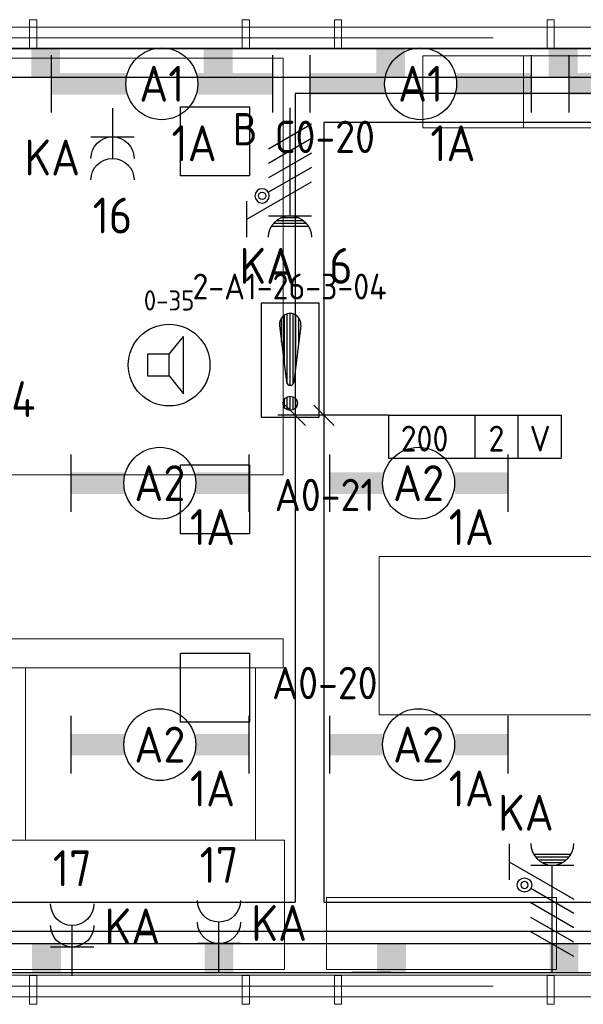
# Model space of a CAD drawing. Header units: millimetres. Extents: x -39149 to 267781, y -2340 to 58540.
# Tile 75 of 244: x 1718 to 5638, y 36173 to 43027. Entities that reach past the tile are written whole.
import ezdxf
from ezdxf.enums import TextEntityAlignment as Align

# ---------------------------------------------------------------- set-up
doc = ezdxf.new("R2010")
doc.units = ezdxf.units.MM
doc.header["$LTSCALE"] = 100
doc.header["$MEASUREMENT"] = 0
for name, pattern in [('B0605', [141, 70, -35, 1, -35]), ('B0701', [46.823999, 31.199999, -15.624]), ('E_GOOT2', [2000, 1000, 1000])]:
    doc.linetypes.add(name, pattern=pattern)
for name, color, linetype in [('00  Bestaand', 7, 'Continuous'), ('000025--bestaand', 9, 'Continuous'), ('82 Interieur', 7, 'Continuous'), ('A Stramien', 7, 'Continuous'), ('AL$1A---_ALGEMEEN', 8, 'Continuous'), ('AL$1A---_ALGEMEEN--bestaand', 9, 'Continuous'), ('EL6131--_KG', 3, 'Continuous'), ('EL6221--_KRACHT_400', 3, 'Continuous'), ('EL6222--_KRACHT_230', 3, 'Continuous'), ('EL6311--_LICHT_BINNEN', 3, 'Continuous'), ('EL6421--_GELUID', 3, 'Continuous'), ('EL6441--_DATACOM', 3, 'Continuous'), ('EL6511--_BRANDMELD', 3, 'Continuous'), ('EL6521--bestaand', 7, 'Continuous'), ('EM6131--bestaand', 7, 'Continuous'), ('handhaven - AL$1A---_ALGEMEEN', 8, 'Continuous')]:
    doc.layers.add(name, color=color, linetype=linetype)
doc.styles.add('buro-012', font='isocp.shx', dxfattribs={"height": 120})
doc.styles.add('BURO-018', font='isocp.shx', dxfattribs={"height": 180})
doc.styles.add('BURO-025', font='isocp.shx', dxfattribs={"height": 250})
doc.styles.add('GENERATED_STYLE_3', font='swiss.ttf', dxfattribs={"width": 0.96})
doc.styles.add('ISO25', font='ISO', dxfattribs={"height": 225})
doc.styles.add('STABICAD-012', font='ISOCP.SHX', dxfattribs={"height": 1.2})
doc.styles.add('STABICAD-018', font='ISOCP.SHX', dxfattribs={"height": 1.8})

# ---------------------------------------------------------------- blocks, each defined once
blk = doc.blocks.new('Wall_54_7', base_point=(68411.5, 42900))
at = {"layer": '00  Bestaand', "color": 8, "linetype": 'Continuous', "lineweight": 0}
for p, q in [((6999.3, 42975), (223.6, 42975)), ((223.6, 42825), (6999.3, 42825))]:
    blk.add_line(p, q, dxfattribs=at)
blk = doc.blocks.new('Wall_55_7', base_point=(11.5, 36300))
at = {"layer": '00  Bestaand', "color": 8, "linetype": 'Continuous', "lineweight": 0}
for p, q in [((7161.5, 36375), (223.6, 36375)), ((223.6, 36225), (6900, 36225)), ((7000, 36225), (7161.5, 36225))]:
    blk.add_line(p, q, dxfattribs=at)
blk = doc.blocks.new('Wall_187_7', base_point=(1836.5, 42826.8))
at = {"layer": '00  Bestaand', "color": 8, "linetype": 'Continuous', "lineweight": 0}
for p, q in [((1836.5, 43026.8), (1786.5, 43026.8)), ((1786.5, 43026.8), (1786.5, 42826.8)), ((1836.5, 42826.8), (1836.5, 43026.8)), ((1786.5, 42826.8), (1836.5, 42826.8))]:
    blk.add_line(p, q, dxfattribs=at)
blk = doc.blocks.new('Wall_188_7', base_point=(3316.5, 42826.8))
at = {"layer": '00  Bestaand', "color": 8, "linetype": 'Continuous', "lineweight": 0}
for p, q in [((3316.5, 43026.8), (3266.5, 43026.8)), ((3266.5, 43026.8), (3266.5, 42826.8)), ((3316.5, 42826.8), (3316.5, 43026.8)), ((3266.5, 42826.8), (3316.5, 42826.8))]:
    blk.add_line(p, q, dxfattribs=at)
blk = doc.blocks.new('Wall_190_7', base_point=(5386.5, 42826.8))
at = {"layer": '00  Bestaand', "color": 8, "linetype": 'Continuous', "lineweight": 0}
for p, q in [((5436.5, 43026.8), (5386.5, 43026.8)), ((5386.5, 43026.8), (5386.5, 42826.8)), ((5436.5, 42826.8), (5436.5, 43026.8)), ((5386.5, 42826.8), (5436.5, 42826.8))]:
    blk.add_line(p, q, dxfattribs=at)
blk = doc.blocks.new('Wall_191_7', base_point=(3906.5, 42826.8))
at = {"layer": '00  Bestaand', "color": 8, "linetype": 'Continuous', "lineweight": 0}
for p, q in [((3956.5, 43026.8), (3906.5, 43026.8)), ((3906.5, 43026.8), (3906.5, 42826.8)), ((3956.5, 42826.8), (3956.5, 43026.8)), ((3906.5, 42826.8), (3956.5, 42826.8))]:
    blk.add_line(p, q, dxfattribs=at)
blk = doc.blocks.new('Wall_211_7', base_point=(1836.5, 36373.2))
at = {"layer": '00  Bestaand', "color": 8, "linetype": 'Continuous', "lineweight": 0}
for p, q in [((1836.5, 36373.2), (1786.5, 36373.2)), ((1786.5, 36373.2), (1786.5, 36173.2)), ((1836.5, 36173.2), (1836.5, 36373.2)), ((1786.5, 36173.2), (1836.5, 36173.2))]:
    blk.add_line(p, q, dxfattribs=at)
blk = doc.blocks.new('Wall_212_7', base_point=(3316.5, 36373.2))
at = {"layer": '00  Bestaand', "color": 8, "linetype": 'Continuous', "lineweight": 0}
for p, q in [((3316.5, 36373.2), (3266.5, 36373.2)), ((3266.5, 36373.2), (3266.5, 36173.2)), ((3316.5, 36173.2), (3316.5, 36373.2)), ((3266.5, 36173.2), (3316.5, 36173.2))]:
    blk.add_line(p, q, dxfattribs=at)
blk = doc.blocks.new('Wall_214_7', base_point=(5386.5, 36373.2))
at = {"layer": '00  Bestaand', "color": 8, "linetype": 'Continuous', "lineweight": 0}
for p, q in [((5436.5, 36373.2), (5386.5, 36373.2)), ((5386.5, 36373.2), (5386.5, 36173.2)), ((5436.5, 36173.2), (5436.5, 36373.2)), ((5386.5, 36173.2), (5436.5, 36173.2))]:
    blk.add_line(p, q, dxfattribs=at)
blk = doc.blocks.new('Wall_215_7', base_point=(3906.5, 36373.2))
at = {"layer": '00  Bestaand', "color": 8, "linetype": 'Continuous', "lineweight": 0}
for p, q in [((3956.5, 36373.2), (3906.5, 36373.2)), ((3906.5, 36373.2), (3906.5, 36173.2)), ((3956.5, 36173.2), (3956.5, 36373.2)), ((3906.5, 36173.2), (3956.5, 36173.2))]:
    blk.add_line(p, q, dxfattribs=at)
blk = doc.blocks.new('Standard grid marker')
at = {"layer": 'A Stramien', "color": 8, "linetype": 'B0605', "lineweight": 0}
blk.add_line((4000, 0), (72400, 0), dxfattribs=at)
at = {"layer": 'A Stramien', "color": 4, "lineweight": 0, "style": 'GENERATED_STYLE_3'}
blk.add_attdef('AC_MARKERTEXT_1', text='', height=100, dxfattribs=at).set_placement((-139.2, -80), align=Align.BOTTOM_LEFT)
blk = doc.blocks.new('Standard grid marker_2')
at = {"layer": 'A Stramien', "color": 8, "linetype": 'B0605', "lineweight": 0}
blk.add_line((4000, 0), (72400, 0), dxfattribs=at)
at = {"layer": 'A Stramien', "color": 4, "lineweight": 0, "style": 'GENERATED_STYLE_3'}
blk.add_attdef('AC_MARKERTEXT_1', text='', height=100, dxfattribs=at).set_placement((-139.2, -80), align=Align.BOTTOM_LEFT)
blk = doc.blocks.new('*U1852')
at = {"layer": 'handhaven - AL$1A---_ALGEMEEN', "color": 0, "linetype": 'Continuous'}
for p, q in [((-6.2, 2), (-6.2, -2)), ((6.2, 2), (6.2, -2))]:
    blk.add_line(p, q, dxfattribs=at)
blk.add_circle((0, 0), 2.5, dxfattribs=at)
for points in [[(-2.5, 0.75), (-6.2, 0.75), (-2.5, -0.75), (-6.2, -0.75)], [(2.5, 0.75), (6.2, 0.75), (2.5, -0.75), (6.2, -0.75)]]:
    blk.add_solid(points, dxfattribs=at)
at = {"layer": 'handhaven - AL$1A---_ALGEMEEN', "color": 0, "linetype": 'Continuous', "style": 'BURO-018'}
for tag, p in [('CIRCUIT', (0, 5)), ('PANEL', (0, 5)), ('SUBCIRCUIT', (4.5, 5)), ('LIGHTFIXTURECODE', (0, 0)), ('SWITCHCODE', (4.5, -3))]:
    blk.add_attdef(tag, text='', height=1.8, dxfattribs=at).set_placement(p, align=Align.MIDDLE)
blk = doc.blocks.new('*U1853')
at = {"layer": 'handhaven - AL$1A---_ALGEMEEN', "color": 0, "linetype": 'Continuous'}
for p, q in [((-6.2, 2), (-6.2, -2)), ((6.2, 2), (6.2, -2))]:
    blk.add_line(p, q, dxfattribs=at)
blk.add_circle((0, 0), 2.5, dxfattribs=at)
for points in [[(-2.5, 0.75), (-6.2, 0.75), (-2.5, -0.75), (-6.2, -0.75)], [(2.5, 0.75), (6.2, 0.75), (2.5, -0.75), (6.2, -0.75)]]:
    blk.add_solid(points, dxfattribs=at)
at = {"layer": 'handhaven - AL$1A---_ALGEMEEN', "color": 0, "linetype": 'Continuous', "style": 'BURO-018'}
for tag, p in [('CIRCUIT', (0, 5)), ('PANEL', (0, 5)), ('SUBCIRCUIT', (4.5, 5)), ('LIGHTFIXTURECODE', (0, 0)), ('SWITCHCODE', (4.5, -3))]:
    blk.add_attdef(tag, text='', height=1.8, dxfattribs=at).set_placement(p, align=Align.MIDDLE)
blk = doc.blocks.new('*U1863')
at = {"layer": 'handhaven - AL$1A---_ALGEMEEN', "color": 0, "linetype": 'Continuous'}
for p, q in [((-6.2, 2), (-6.2, -2)), ((6.2, 2), (6.2, -2))]:
    blk.add_line(p, q, dxfattribs=at)
blk.add_circle((0, 0), 2.5, dxfattribs=at)
for points in [[(-2.5, 0.75), (-6.2, 0.75), (-2.5, -0.75), (-6.2, -0.75)], [(2.5, 0.75), (6.2, 0.75), (2.5, -0.75), (6.2, -0.75)]]:
    blk.add_solid(points, dxfattribs=at)
at = {"layer": 'handhaven - AL$1A---_ALGEMEEN', "color": 0, "linetype": 'Continuous', "style": 'BURO-018'}
for tag, p in [('CIRCUIT', (0, 5)), ('PANEL', (0, 5)), ('SUBCIRCUIT', (4.5, 5)), ('LIGHTFIXTURECODE', (0, 0)), ('SWITCHCODE', (4.5, -3))]:
    blk.add_attdef(tag, text='', height=1.8, dxfattribs=at).set_placement(p, align=Align.MIDDLE)
blk = doc.blocks.new('*U1864')
at = {"layer": 'handhaven - AL$1A---_ALGEMEEN', "color": 0, "linetype": 'Continuous'}
for p, q in [((-6.2, 2), (-6.2, -2)), ((6.2, 2), (6.2, -2))]:
    blk.add_line(p, q, dxfattribs=at)
blk.add_circle((0, 0), 2.5, dxfattribs=at)
for points in [[(-2.5, 0.75), (-6.2, 0.75), (-2.5, -0.75), (-6.2, -0.75)], [(2.5, 0.75), (6.2, 0.75), (2.5, -0.75), (6.2, -0.75)]]:
    blk.add_solid(points, dxfattribs=at)
at = {"layer": 'handhaven - AL$1A---_ALGEMEEN', "color": 0, "linetype": 'Continuous', "style": 'BURO-018'}
for tag, p in [('CIRCUIT', (0, 5)), ('PANEL', (0, 5)), ('SUBCIRCUIT', (4.5, 5)), ('LIGHTFIXTURECODE', (0, 0)), ('SWITCHCODE', (4.5, -3))]:
    blk.add_attdef(tag, text='', height=1.8, dxfattribs=at).set_placement(p, align=Align.MIDDLE)
blk = doc.blocks.new('*U1895')
at = {"color": 0}
for p, q in [((-7.7, 2), (-7.7, -2)), ((7.7, 2), (7.7, -2))]:
    blk.add_line(p, q, dxfattribs=at)
at = {"color": 0, "linetype": 'Continuous'}
blk.add_circle((0, 0), 2.5, dxfattribs=at)
at = {"color": 0}
for points in [[(-2.5, 0.75), (-7.7, 0.75), (-2.5, -0.75), (-7.7, -0.75)], [(2.5, 0.75), (7.7, 0.75), (2.5, -0.75), (7.7, -0.75)]]:
    blk.add_solid(points, dxfattribs=at)
at = {"color": 0, "linetype": 'Continuous', "style": 'BURO-018'}
for tag, p in [('PANEL', (0, 8)), ('CIRCUIT', (0, 5)), ('SUBCIRCUIT', (4.5, 5)), ('LIGHTFIXTURECODE', (0, 0)), ('SWITCHCODE', (4.5, -3))]:
    blk.add_attdef(tag, text='', height=1.8, dxfattribs=at).set_placement(p, align=Align.MIDDLE)
blk = doc.blocks.new('*U1896')
at = {"color": 0}
for p, q in [((-7.7, 2), (-7.7, -2)), ((7.7, 2), (7.7, -2))]:
    blk.add_line(p, q, dxfattribs=at)
at = {"color": 0, "linetype": 'Continuous'}
blk.add_circle((0, 0), 2.5, dxfattribs=at)
at = {"color": 0}
for points in [[(-2.5, 0.75), (-7.7, 0.75), (-2.5, -0.75), (-7.7, -0.75)], [(2.5, 0.75), (7.7, 0.75), (2.5, -0.75), (7.7, -0.75)]]:
    blk.add_solid(points, dxfattribs=at)
at = {"color": 0, "linetype": 'Continuous', "style": 'BURO-018'}
for tag, p in [('PANEL', (0, 8)), ('CIRCUIT', (0, 5)), ('SUBCIRCUIT', (4.5, 5)), ('LIGHTFIXTURECODE', (0, 0)), ('SWITCHCODE', (4.5, -3))]:
    blk.add_attdef(tag, text='', height=1.8, dxfattribs=at).set_placement(p, align=Align.MIDDLE)
blk = doc.blocks.new('*U1897')
at = {"color": 0}
for p, q in [((-7.7, 2), (-7.7, -2)), ((7.7, 2), (7.7, -2))]:
    blk.add_line(p, q, dxfattribs=at)
at = {"color": 0, "linetype": 'Continuous'}
blk.add_circle((0, 0), 2.5, dxfattribs=at)
at = {"color": 0}
for points in [[(-2.5, 0.75), (-7.7, 0.75), (-2.5, -0.75), (-7.7, -0.75)], [(2.5, 0.75), (7.7, 0.75), (2.5, -0.75), (7.7, -0.75)]]:
    blk.add_solid(points, dxfattribs=at)
at = {"color": 0, "linetype": 'Continuous', "style": 'BURO-018'}
for tag, p in [('PANEL', (0, 8)), ('CIRCUIT', (0, 5)), ('SUBCIRCUIT', (4.5, 5)), ('LIGHTFIXTURECODE', (0, 0)), ('SWITCHCODE', (4.5, -3))]:
    blk.add_attdef(tag, text='', height=1.8, dxfattribs=at).set_placement(p, align=Align.MIDDLE)
blk = doc.blocks.new('E00497')
at = {"color": 0}
for p, q in [((0, 0.75), (1, 2)), ((1, -2), (1, 2)), ((0, 0.75), (-1.5, 0.75)), ((0, -0.75), (0, 0.75)), ((-1.5, -0.75), (0, -0.75)), ((0, -0.75), (1, -2))]:
    blk.add_line(p, q, dxfattribs=at)
blk.add_line((-1.5, 0.75), (-1.5, -0.75))
blk.add_circle((0, 0), 2.841, dxfattribs=at)
at = {"color": 0, "linetype": 'Continuous', "style": 'BURO-018'}
blk.add_attdef('TEXT1', text='', height=1.8, dxfattribs=at).set_placement((0, 4.5), align=Align.MIDDLE)
at = {"color": 0, "linetype": 'Continuous', "style": 'BURO-018', "flags": 1}
blk.add_attdef('ARTICLECODE', text='', height=1.8, dxfattribs=at).set_placement((0, 0), align=Align.MIDDLE)
blk = doc.blocks.new('65210004')
at = {"layer": 'AL$1A---_ALGEMEEN--bestaand', "color": 0, "linetype": 'Continuous'}
for p, q in [((-2.4, -2.4), (-2.4, 2.4)), ((-2.4, 2.4), (2.4, 2.4)), ((2.4, 2.4), (2.4, -2.4)), ((2.4, -2.4), (-2.4, -2.4))]:
    blk.add_line(p, q, dxfattribs=at)
at = {"layer": 'AL$1A---_ALGEMEEN--bestaand', "color": 0, "linetype": 'Continuous', "style": 'ISO25'}
for tag, p in [('E_NUMMER', (-0.041, 4.27)), ('E_MATCODE', (0, -0.251))]:
    blk.add_attdef(tag, text='', height=2.25, dxfattribs=at).set_placement(p, align=Align.MIDDLE)
blk = doc.blocks.new('16002EB')
at = {"layer": 'EM6131--bestaand'}
for p, q in [((0, 0), (0, -300)), ((0, 0), (1200, 0)), ((600, 0), (600, -300)), ((900, 0), (900, -300)), ((1200, 0), (1200, -300)), ((0, -300), (1200, -300))]:
    blk.add_line(p, q, dxfattribs=at)
at = {"color": 0, "linetype": 'Continuous', "style": 'BURO-018'}
for tag, p in [('E_TEXT1', (250, -163)), ('E_TEXT9', (750, -163)), ('E_TEXT10', (1250, -163))]:
    blk.add_attdef(tag, text='', height=180, dxfattribs=at).set_placement(p, align=Align.MIDDLE)
blk = doc.blocks.new('111304DW')
at = {"layer": 'AL$1A---_ALGEMEEN--bestaand', "color": 0, "linetype": 'Continuous'}
for p, q in [((-3, 9.982), (-3, 7.482)), ((1.299, 9.25), (-1.299, 9.25)), ((1.161, 9.05), (-1.161, 9.05)), ((-3, 8.732), (1.5, 6.134)), ((-1.5, 8.5), (1.5, 8.5)), ((0.963, 8.85), (-0.963, 8.85)), ((0.654, 8.65), (-0.654, 8.65)), ((0, 1), (0, 8.5)), ((1.5, 5.134), (-1.5, 6.866)), ((1.5, 4.134), (-1.5, 5.866)), ((1.5, 3.134), (-1.5, 4.866)), ((1.5, 2.134), (-1.5, 3.866))]:
    blk.add_line(p, q, dxfattribs=at)
blk.add_lwpolyline([(-1.683, 7.116, 1), (-2.183, 7.116, 1)], format="xyb", close=True, dxfattribs=at)
blk.add_circle((-1.933, 7.116), 0.5, dxfattribs=at)
blk.add_arc((0, 10), 1.5, 180, 0, dxfattribs=at)
at = {"layer": 'AL$1A---_ALGEMEEN--bestaand', "color": 0, "linetype": 'Continuous', "style": 'BURO-018'}
for tag, p in [('CIRCUIT', (0, 12.5)), ('PANEL', (0, 12.5)), ('SUBCIRCUIT', (4.5, 12.5))]:
    blk.add_attdef(tag, text='', height=1.8, dxfattribs=at).set_placement(p, align=Align.MIDDLE)
at = {"layer": 'AL$1A---_ALGEMEEN--bestaand', "color": 0, "linetype": 'Continuous', "style": 'BURO-018', "flags": 1}
for tag, p in [('POWERCODE', (13, 12.5)), ('ARTICLECODE', (0, 0))]:
    blk.add_attdef(tag, text='', height=1.8, dxfattribs=at).set_placement(p, align=Align.MIDDLE)
blk = doc.blocks.new('111304A')
at = {"layer": 'AL$1A---_ALGEMEEN', "color": 0, "linetype": 'Continuous'}
for p, q in [((0, 1), (0, 4.5)), ((-1.5, 3), (1.5, 3))]:
    blk.add_line(p, q, dxfattribs=at)
for centre in [(0, 6), (0, 4.5)]:
    blk.add_arc(centre, 1.5, 180, 0, dxfattribs=at)
at = {"layer": 'AL$1A---_ALGEMEEN', "color": 0, "linetype": 'Continuous', "style": 'BURO-018'}
for tag, p in [('CIRCUIT', (0, 8.5)), ('PANEL', (0, 8.5)), ('SUBCIRCUIT', (4.5, 8.5))]:
    blk.add_attdef(tag, text='', height=1.8, dxfattribs=at).set_placement(p, align=Align.MIDDLE)
at = {"layer": 'AL$1A---_ALGEMEEN', "color": 0, "linetype": 'Continuous', "style": 'BURO-018', "flags": 1}
for tag, p in [('POWERCODE', (13, 8.5)), ('ARTICLECODE', (0, 0))]:
    blk.add_attdef(tag, text='', height=1.8, dxfattribs=at).set_placement(p, align=Align.MIDDLE)
blk = doc.blocks.new('*X1918')
at = {"layer": 'AL$1A---_ALGEMEEN--bestaand', "color": 0, "linetype": 'Continuous'}
for p, q in [((159.8, 197.35), (159.8, 202.223)), ((160, 197.25), (160, 202.25)), ((160.2, 197.35), (160.2, 202.223)), ((159.4, 200.262), (159.4, 201.95)), ((159.6, 198.675), (159.6, 202.134)), ((160.4, 198.675), (160.4, 202.134)), ((160.6, 200.262), (160.6, 201.95)), ((159.6, 195.7), (159.6, 196.3)), ((159.8, 195.542), (159.8, 196.458)), ((160, 195.5), (160, 196.5)), ((160.2, 195.542), (160.2, 196.458)), ((160.4, 195.7), (160.4, 196.3))]:
    blk.add_line(p, q, dxfattribs=at)
blk = doc.blocks.new('1116A7')
at = {"layer": 'AL$1A---_ALGEMEEN--bestaand', "color": 0, "linetype": 'Continuous'}
for p, q in [((-2, -4), (-2, 4)), ((-2, 4), (2, 4)), ((2, 4), (2, -4)), ((-0.744, 2.406), (-0.248, -1.531)), ((0.744, 2.406), (0.248, -1.531)), ((2, -4), (-2, -4))]:
    blk.add_line(p, q, dxfattribs=at)
blk.add_circle((0, -3), 0.5, dxfattribs=at)
for centre, radius, start, end in [((0, 2.5), 0.75, 352.81924, 187.18076), ((0, -1.5), 0.25, 187.18076, 352.81924)]:
    blk.add_arc(centre, radius, start, end, dxfattribs=at)
blk.add_blockref('*X1918', (-160, -199), dxfattribs=at)
at = {"layer": 'AL$1A---_ALGEMEEN--bestaand', "color": 0, "linetype": 'Continuous', "style": 'BURO-018'}
blk.add_attdef('TEXT1', text='', height=1.8, dxfattribs=at).set_placement((0, 6.5), align=Align.MIDDLE)
at = {"layer": 'AL$1A---_ALGEMEEN--bestaand', "color": 0, "linetype": 'Continuous', "style": 'BURO-018', "flags": 1}
blk.add_attdef('ARTICLECODE', (0, 0), '', height=1.8, dxfattribs=at)
at = {"layer": 'EL6221--_KRACHT_400', "color": 1, "style": 'STABICAD-012'}
blk.add_attdef('FIREPROTECTION_PANEL', text='', height=1.8, dxfattribs=at).set_placement((716.247, 450.773), align=Align.MIDDLE)
at = {"layer": 'EL6222--_KRACHT_230', "color": 1, "style": 'STABICAD-018'}
for tag in ['FIREPROTECTION_HARDWARENUMBER', 'FIREPROTECTION_ZONE']:
    blk.add_attdef(tag, (0, 0), '', height=1.8, dxfattribs=at)
at = {"layer": 'EL6311--_LICHT_BINNEN', "color": 1, "style": 'STABICAD-018'}
blk.add_attdef('CODING2', (0, 0), '', height=1.8, dxfattribs=at)
at = {"layer": 'EL6441--_DATACOM', "color": 1, "style": 'STABICAD-018'}
blk.add_attdef('CODING1', (0, 0), '', height=1.8, dxfattribs=at)

msp = doc.modelspace()

# ---------------------------------------------------------------- linework, layer by layer
at = {"layer": '82 Interieur', "color": 8, "linetype": 'B0701', "lineweight": 0}
for p, q in [((5221.5, 42775), (4521.5, 42775)), ((4521.5, 42775), (4521.5, 42275)), ((5221.5, 42275), (5221.5, 42775)), ((5221.5, 42275), (5221.5, 42775)), ((5221.5, 42775), (6221.5, 42775)), ((1551.5, 42758.3), (3551.5, 42758.3)), ((3551.5, 42758.3), (3551.5, 39858.3)), ((4521.5, 42275), (5221.5, 42275)), ((6221.5, 42275), (5221.5, 42275)), ((3551.5, 39858.3), (1551.5, 39858.3)), ((4217.5, 38189.1), (4217.5, 39289.1)), ((4217.5, 39289.1), (6017.5, 39289.1)), ((3551.5, 38716), (1151.5, 38716)), ((3551.5, 38516), (3551.5, 38716)), ((1151.5, 38516), (3551.5, 38516)), ((1759.1, 37316), (1759.1, 38516)), ((1759.1, 38516), (3359.1, 38516)), ((3359.1, 38516), (3359.1, 37316)), ((6017.5, 38189.1), (4217.5, 38189.1)), ((3559.1, 37316), (1565.3, 37316)), ((3359.1, 37316), (1759.1, 37316)), ((3559.1, 36416), (3559.1, 37316)), ((5451.5, 36916), (3851.5, 36916)), ((3851.5, 36916), (3851.5, 36416)), ((5451.5, 36416), (5451.5, 36916)), ((1565.3, 36416), (3559.1, 36416)), ((3851.5, 36416), (5451.5, 36416))]:
    msp.add_line(p, q, dxfattribs=at)
at = {"layer": 'EL6131--_KG', "linetype": 'E_GOOT2'}
for p, q in [((10524.2, 42512.1), (3634.4, 42512.1)), ((3634.4, 42512.1), (3634.4, 36883.4)), ((10724.2, 42312.1), (3834.4, 42312.1)), ((3834.4, 42312.1), (3834.4, 36883.4)), ((329.1, 36883.4), (3634.4, 36883.4)), ((3834.4, 36883.4), (8248.9, 36883.4)), ((329.1, 36683.4), (8248.9, 36683.4))]:
    msp.add_line(p, q, dxfattribs=at)
at = {"layer": 'EL6131--_KG'}
for p, q in [((338.9, 36595.5), (7022.9, 36595.5)), ((338.9, 36395.5), (7022.9, 36395.5)), ((4298.5, 36395.5), (4028.5, 36395.5)), ((4298.5, 36395.5), (4098.5, 36395.5))]:
    msp.add_line(p, q, dxfattribs=at)
msp.add_lwpolyline([(210.5, 42826.8), (210.5, 42626.8), (68066.4, 42626.8), (68066.4, 42826.8)], close=True, dxfattribs=at)
for points in [[(1798.5, 42826.8), (1998.5, 42826.8), (1798.5, 42626.8), (1998.5, 42626.8)], [(2998.5, 42826.8), (3198.5, 42826.8), (2998.5, 42626.8), (3198.5, 42626.8)], [(4198.5, 42826.8), (4398.5, 42826.8), (4198.5, 42626.8), (4398.5, 42626.8)], [(5398.5, 42826.8), (5598.5, 42826.8), (5398.5, 42626.8), (5598.5, 42626.8)], [(1804, 36395.5), (1804, 36595.5), (2004, 36395.5), (2004, 36595.5)], [(3004, 36395.5), (3004, 36595.5), (3204, 36395.5), (3204, 36595.5)], [(4204, 36395.5), (4204, 36595.5), (4404, 36395.5), (4404, 36595.5)], [(5404, 36395.5), (5404, 36595.5), (5604, 36395.5), (5604, 36595.5)]]:
    msp.add_solid(points, dxfattribs=at)
at = {"layer": 'EM6131--bestaand'}
for p, q in [((3563.7, 40344.5), (3705.1, 40203.1)), ((3763.7, 40344.5), (3905.1, 40203.1)), ((4284, 40273.8), (3513.1, 40273.8))]:
    msp.add_line(p, q, dxfattribs=at)

# ---------------------------------------------------------------- block references
at = {"layer": '00  Bestaand', "color": 1, "lineweight": 0}
for name, p in [('Wall_54_7', (68411.5, 42900)), ('Wall_55_7', (11.5, 36300))]:
    msp.add_blockref(name, p, dxfattribs=at)
at = {"layer": '00  Bestaand', "color": 251, "lineweight": 0}
for name, p in [('Wall_187_7', (1836.5, 42826.8)), ('Wall_188_7', (3316.5, 42826.8)), ('Wall_191_7', (3906.5, 42826.8)), ('Wall_190_7', (5386.5, 42826.8)), ('Wall_211_7', (1836.5, 36373.2)), ('Wall_212_7', (3316.5, 36373.2)), ('Wall_215_7', (3906.5, 36373.2)), ('Wall_214_7', (5386.5, 36373.2))]:
    msp.add_blockref(name, p, dxfattribs=at)
at = {"layer": 'A Stramien', "color": 1, "linetype": 'Continuous', "lineweight": 0, "zscale": 1000}
for name, p in [('Standard grid marker', (-5988.5, 42900)), ('Standard grid marker_2', (-5988.5, 36300))]:
    msp.add_blockref(name, p, dxfattribs=at)
at = {"layer": 'EL6221--_KRACHT_400', "linetype": 'Continuous'}
ref = msp.add_blockref('111304DW', (3597.5, 42512.2), dxfattribs=dict(at, xscale=-100, yscale=100, zscale=100, rotation=180))
ref.add_attrib('CIRCUIT', '6', dxfattribs={"layer": '0', "linetype": 'ByBlock', "height": 250, "style": 'BURO-025'}).set_placement((3951.9, 41313.6), align=Align.MIDDLE)
ref.add_attrib('PANEL', 'KA', dxfattribs={"layer": '0', "linetype": 'ByBlock', "height": 250, "style": 'BURO-025'}).set_placement((3439.9, 41313.6), align=Align.MIDDLE)
ref = msp.add_blockref('111304DW', (-37.5, 40386.1), dxfattribs=dict(at, xscale=100, yscale=100, zscale=100, rotation=270))
ref.add_attrib('CIRCUIT', '4', dxfattribs={"layer": '0', "linetype": 'ByBlock', "height": 250, "style": 'BURO-025'}).set_placement((1743.5, 40386.1), align=Align.MIDDLE)
ref.add_attrib('PANEL', 'KA', dxfattribs={"layer": '0', "linetype": 'ByBlock', "height": 250, "style": 'BURO-025'}).set_placement((1253, 40386.1), align=Align.MIDDLE)
ref = msp.add_blockref('111304DW', (5422.6, 36291.9), dxfattribs=dict(at, xscale=100, yscale=100, zscale=100))
ref.add_attrib('CIRCUIT', '1', dxfattribs={"layer": '0', "linetype": 'ByBlock', "height": 250, "style": 'BURO-025'}).set_placement((5762.2, 37506.6), align=Align.MIDDLE)
ref.add_attrib('PANEL', 'KA', dxfattribs={"layer": '0', "linetype": 'ByBlock', "height": 250, "style": 'BURO-025'}).set_placement((5239.2, 37506.6), align=Align.MIDDLE)
at = {"layer": 'EL6222--_KRACHT_230', "linetype": 'Continuous'}
ref = msp.add_blockref('111304A', (2363.4, 42511.1), dxfattribs=dict(at, xscale=-100, yscale=100, zscale=100, rotation=180))
ref.add_attrib('CIRCUIT', '16', dxfattribs={"layer": '0', "linetype": 'ByBlock', "height": 250, "style": 'BURO-025'}).set_placement((2362.9, 41663.3), align=Align.MIDDLE)
ref.add_attrib('PANEL', 'KA', dxfattribs={"layer": '0', "linetype": 'ByBlock', "height": 250, "style": 'BURO-025'}).set_placement((1944.5, 42067.5), align=Align.MIDDLE)
ref = msp.add_blockref('111304A', (3104, 36295.5), dxfattribs=dict(at, xscale=-100, yscale=100, zscale=100))
ref.add_attrib('CIRCUIT', '17', dxfattribs={"layer": '0', "linetype": 'ByBlock', "height": 250, "style": 'BURO-025'}).set_placement((3104.5, 37143.3), align=Align.MIDDLE)
ref.add_attrib('PANEL', 'KA', dxfattribs={"layer": '0', "linetype": 'ByBlock', "height": 250, "style": 'BURO-025'}).set_placement((3522.9, 36739), align=Align.MIDDLE)
ref = msp.add_blockref('111304A', (2083.1, 36272), dxfattribs=dict(at, xscale=-100, yscale=100, zscale=100))
ref.add_attrib('CIRCUIT', '17', dxfattribs={"layer": '0', "linetype": 'ByBlock', "height": 250, "style": 'BURO-025'}).set_placement((2083.6, 37119.8), align=Align.MIDDLE)
ref.add_attrib('PANEL', 'KA', dxfattribs={"layer": '0', "linetype": 'ByBlock', "height": 250, "style": 'BURO-025'}).set_placement((2502, 36715.5), align=Align.MIDDLE)
at = {"layer": 'EL6311--_LICHT_BINNEN', "linetype": 'Continuous'}
ref = msp.add_blockref('*U1897', (2706.6, 42580.7), dxfattribs=dict(at, xscale=100, yscale=100, zscale=100))
ref.add_attrib('LIGHTFIXTURECODE', 'A1', dxfattribs={"layer": '0', "linetype": 'ByBlock', "height": 250, "style": 'BURO-025'}).set_placement((2706.6, 42580.7), align=Align.MIDDLE)
ref.add_attrib('CIRCUIT', '1A', dxfattribs={"layer": '0', "linetype": 'ByBlock', "height": 250, "style": 'BURO-025'}).set_placement((2931.5, 42166), align=Align.MIDDLE)
ref = msp.add_blockref('*U1896', (4506.6, 42580.7), dxfattribs=dict(at, xscale=100, yscale=100, zscale=100))
ref.add_attrib('LIGHTFIXTURECODE', 'A1', dxfattribs={"layer": '0', "linetype": 'ByBlock', "height": 250, "style": 'BURO-025'}).set_placement((4506.6, 42580.7), align=Align.MIDDLE)
ref.add_attrib('CIRCUIT', '1A', dxfattribs={"layer": '0', "linetype": 'ByBlock', "height": 250, "style": 'BURO-025'}).set_placement((4731.5, 42166), align=Align.MIDDLE)
ref = msp.add_blockref('*U1895', (6306.6, 42580.7), dxfattribs=dict(at, xscale=100, yscale=100, zscale=100))
ref.add_attrib('LIGHTFIXTURECODE', 'A1', dxfattribs={"layer": '0', "linetype": 'ByBlock', "height": 250, "style": 'BURO-025'}).set_placement((6306.6, 42580.7), align=Align.MIDDLE)
ref.add_attrib('CIRCUIT', '1A', dxfattribs={"layer": '0', "linetype": 'ByBlock', "height": 250, "style": 'BURO-025'}).set_placement((6531.5, 42166), align=Align.MIDDLE)
ref = msp.add_blockref('*U1864', (2692.7, 39800.4), dxfattribs=dict(at, xscale=100, yscale=100, zscale=100))
ref.add_attrib('LIGHTFIXTURECODE', 'A2', dxfattribs={"layer": '0', "linetype": 'ByBlock', "height": 250, "style": 'BURO-025'}).set_placement((2692.7, 39800.4), align=Align.MIDDLE)
ref.add_attrib('CIRCUIT', '1A', dxfattribs={"layer": '0', "linetype": 'ByBlock', "height": 250, "style": 'BURO-025'}).set_placement((3059.1, 39494.9), align=Align.MIDDLE)
ref = msp.add_blockref('*U1863', (4492.7, 39800.4), dxfattribs=dict(at, xscale=100, yscale=100, zscale=100))
ref.add_attrib('LIGHTFIXTURECODE', 'A2', dxfattribs={"layer": '0', "linetype": 'ByBlock', "height": 250, "style": 'BURO-025'}).set_placement((4492.7, 39800.4), align=Align.MIDDLE)
ref.add_attrib('CIRCUIT', '1A', dxfattribs={"layer": '0', "linetype": 'ByBlock', "height": 250, "style": 'BURO-025'}).set_placement((4859.1, 39494.9), align=Align.MIDDLE)
ref = msp.add_blockref('*U1853', (2692.7, 37980.7), dxfattribs=dict(at, xscale=100, yscale=100, zscale=100))
ref.add_attrib('LIGHTFIXTURECODE', 'A2', dxfattribs={"layer": '0', "linetype": 'ByBlock', "height": 250, "style": 'BURO-025'}).set_placement((2692.7, 37980.7), align=Align.MIDDLE)
ref.add_attrib('CIRCUIT', '1A', dxfattribs={"layer": '0', "linetype": 'ByBlock', "height": 250, "style": 'BURO-025'}).set_placement((3059.1, 37675.3), align=Align.MIDDLE)
ref = msp.add_blockref('*U1852', (4492.7, 37980.7), dxfattribs=dict(at, xscale=100, yscale=100, zscale=100))
ref.add_attrib('LIGHTFIXTURECODE', 'A2', dxfattribs={"layer": '0', "linetype": 'ByBlock', "height": 250, "style": 'BURO-025'}).set_placement((4492.7, 37980.7), align=Align.MIDDLE)
ref.add_attrib('CIRCUIT', '1A', dxfattribs={"layer": '0', "linetype": 'ByBlock', "height": 250, "style": 'BURO-025'}).set_placement((4859.1, 37675.3), align=Align.MIDDLE)
at = {"layer": 'EL6421--_GELUID', "linetype": 'Continuous'}
ref = msp.add_blockref('E00497', (2757.1, 40622.7), dxfattribs=dict(at, xscale=100, yscale=100, zscale=100))
ref.add_attrib('TEXT1', '0-35', dxfattribs={"layer": '0', "color": 1, "linetype": 'ByBlock', "height": 140, "style": 'buro-012'}).set_placement((2757.1, 41072.7), align=Align.MIDDLE)
at = {"layer": 'EL6511--_BRANDMELD', "linetype": 'Continuous'}
ref = msp.add_blockref('1116A7', (3599.4, 40656.7), dxfattribs=dict(at, xscale=100, yscale=100))
ref.add_attrib('CODING1', '2-A1-26-3-04', dxfattribs={"layer": '0', "color": 1, "linetype": 'ByBlock', "height": 180, "style": 'STABICAD-018'}).set_placement((3595.2, 41169.4), align=Align.MIDDLE)
at = {"layer": 'EL6521--bestaand'}
ref = msp.add_blockref('65210004', (3076.9, 42180.5), dxfattribs=dict(at, xscale=100, yscale=100, zscale=100))
ref.add_attrib('E_NUMMER', 'C0-20', dxfattribs={"layer": '000025--bestaand', "linetype": 'Continuous', "height": 225, "style": 'ISO25'}).set_placement((3840.3, 42211.5), align=Align.MIDDLE)
ref = msp.add_blockref('65210004', (3076.9, 39687.5), dxfattribs=dict(at, xscale=100, yscale=100, zscale=100))
ref.add_attrib('E_NUMMER', 'A0-21', dxfattribs={"layer": '000025--bestaand', "linetype": 'Continuous', "height": 225, "style": 'ISO25'}).set_placement((3840.3, 39718.5), align=Align.MIDDLE)
ref = msp.add_blockref('65210004', (3076.9, 38378.2), dxfattribs=dict(at, xscale=100, yscale=100, zscale=100))
ref.add_attrib('E_NUMMER', 'A0-20', dxfattribs={"layer": '000025--bestaand', "linetype": 'Continuous', "height": 225, "style": 'ISO25'}).set_placement((3840.3, 38409.2), align=Align.MIDDLE)
at = {"layer": 'EM6131--bestaand'}
ref = msp.add_blockref('16002EB', (4284, 40273.8), dxfattribs=at)
ref.add_attrib('E_TEXT1', '200', dxfattribs={"layer": '0', "color": 0, "linetype": 'Continuous', "height": 180, "style": 'BURO-018'}).set_placement((4534, 40110.8), align=Align.MIDDLE)
ref.add_attrib('E_TEXT9', '2', dxfattribs={"layer": '0', "color": 0, "linetype": 'Continuous', "height": 180, "style": 'BURO-018'}).set_placement((5034, 40110.8), align=Align.MIDDLE)
ref.add_attrib('E_TEXT10', 'V', dxfattribs={"layer": '0', "color": 0, "linetype": 'Continuous', "height": 180, "style": 'BURO-018'}).set_placement((5338, 40110.8), align=Align.MIDDLE)

# ---------------------------------------------------------------- texts
at = {"layer": 'EL6311--_LICHT_BINNEN', "style": 'ISO25'}
msp.add_text('B', height=225, dxfattribs=at).set_placement((3200, 42152.4))

doc.saveas('drawing.dxf')
